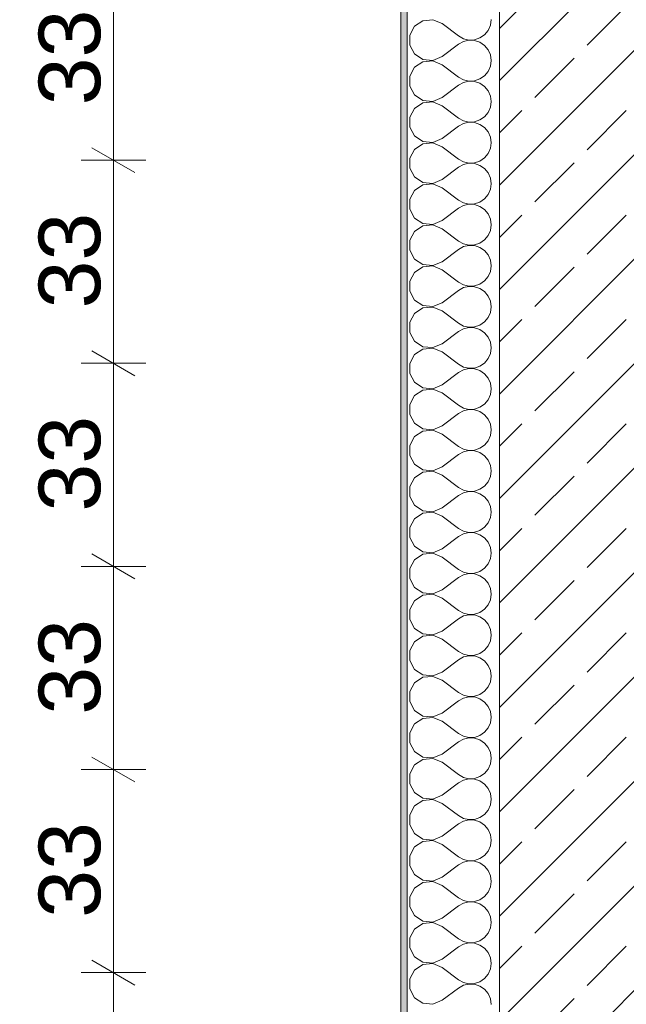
# Model space of a CAD drawing. Header units: metres. Extents: x -3.6 to 84.5, y -11 to 16.8.
# Tile 34 of 256: x -0.8 to 0.2, y 10.5 to 12.1. Entities that reach past the tile are written whole.
import ezdxf

# ---------------------------------------------------------------- set-up
doc = ezdxf.new("R2010")
doc.units = ezdxf.units.M
doc.header["$MEASUREMENT"] = 0
doc.layers.add('154 - Bemaßung_ Beschriftung.Ausbau - Deckenspiegel', color=7, linetype='Continuous')
doc.layers.add('604 - Struktur.Wand Aussen', color=7, linetype='Continuous')
doc.styles.add('ERSTELLTER_STIL_2', font='txt')
doc.dimstyles.new('ERSTELLTER_STIL__1', dxfattribs={"dimtxt": 0.1, "dimasz": 0.0532, "dimexe": 0.18, "dimexo": 0.0625, "dimgap": 0, "dimtad": 1, "dimzin": 0, "dimdsep": 46, "dimtxsty": 'ERSTELLTER_STIL_2', "dimblk": 'ARROWHEAD_2', "dimblk1": 'ARROWHEAD_2', "dimblk2": 'ARROWHEAD_2', "dimcen": 0.09, "dimse1": 1, "dimse2": 1, "dimclrd": 7, "dimclre": 7, "dimclrt": 7, "dimazin": 0, "dimtfac": 1, "dimtdec": 4, "dimtmove": 0, "dimatfit": 3, "dimfxl": 1, "dimtolj": 1, "dimtzin": 0, "dimarcsym": 0})

# ---------------------------------------------------------------- blocks, each defined once
blk = doc.blocks.new('*X21')
at = {"layer": '604 - Struktur.Wand Aussen', "color": 7, "linetype": 'Continuous', "lineweight": 5}
for p, q in [((-0.1395, 12.1314), (-0.153, 12.1224)), ((-0.1233, 12.133), (-0.1395, 12.1314)), ((-0.1083, 12.1267), (-0.1233, 12.133)), ((-0.1083, 12.1267), (-0.0817, 12.1067)), ((-0.0296, 12.1242), (-0.0283, 12.1333)), ((-0.153, 12.1224), (-0.1607, 12.1081)), ((-0.0392, 12.1087), (-0.0333, 12.1158)), ((-0.0333, 12.1158), (-0.0296, 12.1242)), ((-0.1607, 12.1081), (-0.1607, 12.0919)), ((-0.1083, 12.0733), (-0.0817, 12.0933)), ((-0.0817, 12.1067), (-0.0736, 12.1022)), ((-0.0736, 12.0978), (-0.0817, 12.0933)), ((-0.0736, 12.1022), (-0.0647, 12.1001)), ((-0.0647, 12.0999), (-0.0736, 12.0978)), ((-0.0647, 12.1001), (-0.0555, 12.1006)), ((-0.0555, 12.0994), (-0.0647, 12.0999)), ((-0.0555, 12.1006), (-0.0468, 12.1035)), ((-0.0468, 12.0965), (-0.0555, 12.0994)), ((-0.0468, 12.1035), (-0.0392, 12.1087)), ((-0.0392, 12.0913), (-0.0468, 12.0965)), ((-0.1607, 12.0919), (-0.153, 12.0776)), ((-0.153, 12.0776), (-0.1395, 12.0686)), ((-0.0333, 12.0842), (-0.0392, 12.0913)), ((-0.0296, 12.0758), (-0.0333, 12.0842)), ((-0.1395, 12.0648), (-0.153, 12.0558)), ((-0.1395, 12.0686), (-0.1233, 12.067)), ((-0.1233, 12.0663), (-0.1395, 12.0648)), ((-0.1233, 12.067), (-0.1083, 12.0733)), ((-0.1083, 12.06), (-0.1233, 12.0663)), ((-0.0283, 12.0667), (-0.0296, 12.0758)), ((-0.0296, 12.0576), (-0.0283, 12.0667)), ((-0.153, 12.0558), (-0.1607, 12.0415)), ((-0.1083, 12.06), (-0.0817, 12.04)), ((-0.0392, 12.0421), (-0.0333, 12.0491)), ((-0.0333, 12.0491), (-0.0296, 12.0576)), ((-0.1607, 12.0415), (-0.1607, 12.0252)), ((-0.0817, 12.04), (-0.0736, 12.0355)), ((-0.0736, 12.0311), (-0.0817, 12.0267)), ((-0.0736, 12.0355), (-0.0647, 12.0335)), ((-0.0647, 12.0332), (-0.0736, 12.0311)), ((-0.0647, 12.0335), (-0.0555, 12.0339)), ((-0.0555, 12.0328), (-0.0647, 12.0332)), ((-0.0555, 12.0339), (-0.0468, 12.0369)), ((-0.0468, 12.0298), (-0.0555, 12.0328)), ((-0.0468, 12.0369), (-0.0392, 12.0421)), ((-0.0392, 12.0246), (-0.0468, 12.0298)), ((-0.1607, 12.0252), (-0.153, 12.0109)), ((-0.1083, 12.0067), (-0.0817, 12.0267)), ((-0.0333, 12.0175), (-0.0392, 12.0246)), ((-0.0296, 12.0091), (-0.0333, 12.0175)), ((-0.153, 12.0109), (-0.1395, 12.0019)), ((-0.1395, 11.9981), (-0.153, 11.9891)), ((-0.1395, 12.0019), (-0.1233, 12.0004)), ((-0.1233, 11.9996), (-0.1395, 11.9981)), ((-0.1233, 12.0004), (-0.1083, 12.0067)), ((-0.1083, 11.9933), (-0.1233, 11.9996)), ((-0.0283, 12), (-0.0296, 12.0091)), ((-0.0296, 11.9909), (-0.0283, 12)), ((-0.153, 11.9891), (-0.1607, 11.9748)), ((-0.1083, 11.9933), (-0.0817, 11.9733)), ((-0.0392, 11.9754), (-0.0333, 11.9825)), ((-0.0333, 11.9825), (-0.0296, 11.9909)), ((-0.1607, 11.9748), (-0.1607, 11.9585)), ((-0.0817, 11.9733), (-0.0736, 11.9689)), ((-0.0736, 11.9689), (-0.0647, 11.9668)), ((-0.0647, 11.9665), (-0.0736, 11.9645)), ((-0.0647, 11.9668), (-0.0555, 11.9672)), ((-0.0555, 11.9661), (-0.0647, 11.9665)), ((-0.0555, 11.9672), (-0.0468, 11.9702)), ((-0.0468, 11.9631), (-0.0555, 11.9661)), ((-0.0468, 11.9702), (-0.0392, 11.9754)), ((-0.1607, 11.9585), (-0.153, 11.9442)), ((-0.1083, 11.94), (-0.0817, 11.96)), ((-0.0736, 11.9645), (-0.0817, 11.96)), ((-0.0392, 11.9579), (-0.0468, 11.9631)), ((-0.0333, 11.9509), (-0.0392, 11.9579)), ((-0.0296, 11.9424), (-0.0333, 11.9509)), ((-0.153, 11.9442), (-0.1395, 11.9352)), ((-0.1395, 11.9352), (-0.1233, 11.9337)), ((-0.1233, 11.9337), (-0.1083, 11.94)), ((-0.0283, 11.9333), (-0.0296, 11.9424)), ((-0.0296, 11.9242), (-0.0283, 11.9333)), ((-0.153, 11.9224), (-0.1607, 11.9081)), ((-0.1395, 11.9314), (-0.153, 11.9224)), ((-0.1233, 11.933), (-0.1395, 11.9314)), ((-0.1083, 11.9267), (-0.1233, 11.933)), ((-0.1083, 11.9267), (-0.0817, 11.9067)), ((-0.0333, 11.9158), (-0.0296, 11.9242)), ((-0.1607, 11.9081), (-0.1607, 11.8919)), ((-0.0817, 11.9067), (-0.0736, 11.9022)), ((-0.0736, 11.9022), (-0.0647, 11.9001)), ((-0.0555, 11.9006), (-0.0468, 11.9035)), ((-0.0468, 11.9035), (-0.0392, 11.9087)), ((-0.0392, 11.9087), (-0.0333, 11.9158)), ((-0.1607, 11.8919), (-0.153, 11.8776)), ((-0.1083, 11.8733), (-0.0817, 11.8933)), ((-0.0736, 11.8978), (-0.0817, 11.8933)), ((-0.0647, 11.8999), (-0.0736, 11.8978)), ((-0.0647, 11.9001), (-0.0555, 11.9006)), ((-0.0555, 11.8994), (-0.0647, 11.8999)), ((-0.0468, 11.8965), (-0.0555, 11.8994)), ((-0.0392, 11.8913), (-0.0468, 11.8965)), ((-0.0333, 11.8842), (-0.0392, 11.8913)), ((-0.153, 11.8776), (-0.1395, 11.8686)), ((-0.1233, 11.867), (-0.1083, 11.8733)), ((-0.0296, 11.8758), (-0.0333, 11.8842)), ((-0.0283, 11.8667), (-0.0296, 11.8758)), ((-0.153, 11.8558), (-0.1607, 11.8415)), ((-0.1395, 11.8648), (-0.153, 11.8558)), ((-0.1395, 11.8686), (-0.1233, 11.867)), ((-0.1233, 11.8663), (-0.1395, 11.8648)), ((-0.1083, 11.86), (-0.1233, 11.8663)), ((-0.1083, 11.86), (-0.0817, 11.84)), ((-0.0333, 11.8491), (-0.0296, 11.8576)), ((-0.0296, 11.8576), (-0.0283, 11.8667)), ((-0.1607, 11.8415), (-0.1607, 11.8252)), ((-0.0817, 11.84), (-0.0736, 11.8355)), ((-0.0468, 11.8369), (-0.0392, 11.8421)), ((-0.0392, 11.8421), (-0.0333, 11.8491)), ((-0.1607, 11.8252), (-0.153, 11.8109)), ((-0.1083, 11.8067), (-0.0817, 11.8267)), ((-0.0736, 11.8311), (-0.0817, 11.8267)), ((-0.0736, 11.8355), (-0.0647, 11.8335)), ((-0.0647, 11.8332), (-0.0736, 11.8311)), ((-0.0647, 11.8335), (-0.0555, 11.8339)), ((-0.0555, 11.8328), (-0.0647, 11.8332)), ((-0.0555, 11.8339), (-0.0468, 11.8369)), ((-0.0468, 11.8298), (-0.0555, 11.8328)), ((-0.0392, 11.8246), (-0.0468, 11.8298)), ((-0.0333, 11.8175), (-0.0392, 11.8246)), ((-0.153, 11.8109), (-0.1395, 11.8019)), ((-0.1233, 11.8004), (-0.1083, 11.8067)), ((-0.0296, 11.8091), (-0.0333, 11.8175)), ((-0.0283, 11.8), (-0.0296, 11.8091)), ((-0.1395, 11.7981), (-0.153, 11.7891)), ((-0.1395, 11.8019), (-0.1233, 11.8004)), ((-0.1233, 11.7996), (-0.1395, 11.7981)), ((-0.1083, 11.7933), (-0.1233, 11.7996)), ((-0.1083, 11.7933), (-0.0817, 11.7733)), ((-0.0333, 11.7825), (-0.0296, 11.7909)), ((-0.0296, 11.7909), (-0.0283, 11.8)), ((-0.153, 11.7891), (-0.1607, 11.7748)), ((-0.1607, 11.7748), (-0.1607, 11.7585)), ((-0.0817, 11.7733), (-0.0736, 11.7689)), ((-0.0468, 11.7702), (-0.0392, 11.7754)), ((-0.0392, 11.7754), (-0.0333, 11.7825)), ((-0.1607, 11.7585), (-0.153, 11.7442)), ((-0.1083, 11.74), (-0.0817, 11.76)), ((-0.0736, 11.7645), (-0.0817, 11.76)), ((-0.0736, 11.7689), (-0.0647, 11.7668)), ((-0.0647, 11.7665), (-0.0736, 11.7645)), ((-0.0647, 11.7668), (-0.0555, 11.7672)), ((-0.0555, 11.7661), (-0.0647, 11.7665)), ((-0.0555, 11.7672), (-0.0468, 11.7702)), ((-0.0468, 11.7631), (-0.0555, 11.7661)), ((-0.0392, 11.7579), (-0.0468, 11.7631)), ((-0.0333, 11.7509), (-0.0392, 11.7579)), ((-0.153, 11.7442), (-0.1395, 11.7352)), ((-0.0296, 11.7424), (-0.0333, 11.7509)), ((-0.0283, 11.7333), (-0.0296, 11.7424)), ((-0.1395, 11.7314), (-0.153, 11.7224)), ((-0.1395, 11.7352), (-0.1233, 11.7337)), ((-0.1233, 11.733), (-0.1395, 11.7314)), ((-0.1233, 11.7337), (-0.1083, 11.74)), ((-0.1083, 11.7267), (-0.1233, 11.733)), ((-0.1083, 11.7267), (-0.0817, 11.7067)), ((-0.0296, 11.7242), (-0.0283, 11.7333)), ((-0.153, 11.7224), (-0.1607, 11.7081)), ((-0.0392, 11.7087), (-0.0333, 11.7158)), ((-0.0333, 11.7158), (-0.0296, 11.7242)), ((-0.1607, 11.7081), (-0.1607, 11.6919)), ((-0.1083, 11.6733), (-0.0817, 11.6933)), ((-0.0817, 11.7067), (-0.0736, 11.7022)), ((-0.0736, 11.6978), (-0.0817, 11.6933)), ((-0.0736, 11.7022), (-0.0647, 11.7001)), ((-0.0647, 11.6999), (-0.0736, 11.6978)), ((-0.0647, 11.7001), (-0.0555, 11.7006)), ((-0.0555, 11.6994), (-0.0647, 11.6999)), ((-0.0555, 11.7006), (-0.0468, 11.7035)), ((-0.0468, 11.6965), (-0.0555, 11.6994)), ((-0.0468, 11.7035), (-0.0392, 11.7087)), ((-0.0392, 11.6913), (-0.0468, 11.6965)), ((-0.1607, 11.6919), (-0.153, 11.6776)), ((-0.153, 11.6776), (-0.1395, 11.6686)), ((-0.0333, 11.6842), (-0.0392, 11.6913)), ((-0.0296, 11.6758), (-0.0333, 11.6842)), ((-0.1395, 11.6648), (-0.153, 11.6558)), ((-0.1395, 11.6686), (-0.1233, 11.667)), ((-0.1233, 11.6663), (-0.1395, 11.6648)), ((-0.1233, 11.667), (-0.1083, 11.6733)), ((-0.1083, 11.66), (-0.1233, 11.6663)), ((-0.0283, 11.6667), (-0.0296, 11.6758)), ((-0.0296, 11.6576), (-0.0283, 11.6667)), ((-0.153, 11.6558), (-0.1607, 11.6415)), ((-0.1083, 11.66), (-0.0817, 11.64)), ((-0.0392, 11.6421), (-0.0333, 11.6491)), ((-0.0333, 11.6491), (-0.0296, 11.6576)), ((-0.1607, 11.6415), (-0.1607, 11.6252)), ((-0.0817, 11.64), (-0.0736, 11.6355)), ((-0.0736, 11.6311), (-0.0817, 11.6267)), ((-0.0736, 11.6355), (-0.0647, 11.6335)), ((-0.0647, 11.6332), (-0.0736, 11.6311)), ((-0.0647, 11.6335), (-0.0555, 11.6339)), ((-0.0555, 11.6328), (-0.0647, 11.6332)), ((-0.0555, 11.6339), (-0.0468, 11.6369)), ((-0.0468, 11.6298), (-0.0555, 11.6328)), ((-0.0468, 11.6369), (-0.0392, 11.6421)), ((-0.0392, 11.6246), (-0.0468, 11.6298)), ((-0.1607, 11.6252), (-0.153, 11.6109)), ((-0.1083, 11.6067), (-0.0817, 11.6267)), ((-0.0333, 11.6175), (-0.0392, 11.6246)), ((-0.0296, 11.6091), (-0.0333, 11.6175)), ((-0.153, 11.6109), (-0.1395, 11.6019)), ((-0.1395, 11.5981), (-0.153, 11.5891)), ((-0.1395, 11.6019), (-0.1233, 11.6004)), ((-0.1233, 11.5996), (-0.1395, 11.5981)), ((-0.1233, 11.6004), (-0.1083, 11.6067)), ((-0.1083, 11.5933), (-0.1233, 11.5996)), ((-0.0283, 11.6), (-0.0296, 11.6091)), ((-0.0296, 11.5909), (-0.0283, 11.6)), ((-0.153, 11.5891), (-0.1607, 11.5748)), ((-0.1083, 11.5933), (-0.0817, 11.5733)), ((-0.0392, 11.5754), (-0.0333, 11.5825)), ((-0.0333, 11.5825), (-0.0296, 11.5909)), ((-0.1607, 11.5748), (-0.1607, 11.5585)), ((-0.0817, 11.5733), (-0.0736, 11.5689)), ((-0.0736, 11.5689), (-0.0647, 11.5668)), ((-0.0647, 11.5665), (-0.0736, 11.5645)), ((-0.0647, 11.5668), (-0.0555, 11.5672)), ((-0.0555, 11.5661), (-0.0647, 11.5665)), ((-0.0555, 11.5672), (-0.0468, 11.5702)), ((-0.0468, 11.5631), (-0.0555, 11.5661)), ((-0.0468, 11.5702), (-0.0392, 11.5754)), ((-0.1607, 11.5585), (-0.153, 11.5442)), ((-0.1083, 11.54), (-0.0817, 11.56)), ((-0.0736, 11.5645), (-0.0817, 11.56)), ((-0.0392, 11.5579), (-0.0468, 11.5631)), ((-0.0333, 11.5509), (-0.0392, 11.5579)), ((-0.0296, 11.5424), (-0.0333, 11.5509)), ((-0.153, 11.5442), (-0.1395, 11.5352)), ((-0.1395, 11.5352), (-0.1233, 11.5337)), ((-0.1233, 11.5337), (-0.1083, 11.54)), ((-0.0283, 11.5333), (-0.0296, 11.5424)), ((-0.0296, 11.5242), (-0.0283, 11.5333)), ((-0.153, 11.5224), (-0.1607, 11.5081)), ((-0.1395, 11.5314), (-0.153, 11.5224)), ((-0.1233, 11.533), (-0.1395, 11.5314)), ((-0.1083, 11.5267), (-0.1233, 11.533)), ((-0.1083, 11.5267), (-0.0817, 11.5067)), ((-0.0333, 11.5158), (-0.0296, 11.5242)), ((-0.1607, 11.5081), (-0.1607, 11.4919)), ((-0.0817, 11.5067), (-0.0736, 11.5022)), ((-0.0736, 11.5022), (-0.0647, 11.5001)), ((-0.0555, 11.5006), (-0.0468, 11.5035)), ((-0.0468, 11.5035), (-0.0392, 11.5087)), ((-0.0392, 11.5087), (-0.0333, 11.5158)), ((-0.1607, 11.4919), (-0.153, 11.4776)), ((-0.1083, 11.4733), (-0.0817, 11.4933)), ((-0.0736, 11.4978), (-0.0817, 11.4933)), ((-0.0647, 11.4999), (-0.0736, 11.4978)), ((-0.0647, 11.5001), (-0.0555, 11.5006)), ((-0.0555, 11.4994), (-0.0647, 11.4999)), ((-0.0468, 11.4965), (-0.0555, 11.4994)), ((-0.0392, 11.4913), (-0.0468, 11.4965)), ((-0.0333, 11.4842), (-0.0392, 11.4913)), ((-0.153, 11.4776), (-0.1395, 11.4686)), ((-0.1233, 11.467), (-0.1083, 11.4733)), ((-0.0296, 11.4758), (-0.0333, 11.4842)), ((-0.0283, 11.4667), (-0.0296, 11.4758)), ((-0.153, 11.4558), (-0.1607, 11.4415)), ((-0.1395, 11.4648), (-0.153, 11.4558)), ((-0.1395, 11.4686), (-0.1233, 11.467)), ((-0.1233, 11.4663), (-0.1395, 11.4648)), ((-0.1083, 11.46), (-0.1233, 11.4663)), ((-0.1083, 11.46), (-0.0817, 11.44)), ((-0.0333, 11.4491), (-0.0296, 11.4576)), ((-0.0296, 11.4576), (-0.0283, 11.4667)), ((-0.1607, 11.4415), (-0.1607, 11.4252)), ((-0.0817, 11.44), (-0.0736, 11.4355)), ((-0.0468, 11.4369), (-0.0392, 11.4421)), ((-0.0392, 11.4421), (-0.0333, 11.4491)), ((-0.1607, 11.4252), (-0.153, 11.4109)), ((-0.1083, 11.4067), (-0.0817, 11.4267)), ((-0.0736, 11.4311), (-0.0817, 11.4267)), ((-0.0736, 11.4355), (-0.0647, 11.4335)), ((-0.0647, 11.4332), (-0.0736, 11.4311)), ((-0.0647, 11.4335), (-0.0555, 11.4339)), ((-0.0555, 11.4328), (-0.0647, 11.4332)), ((-0.0555, 11.4339), (-0.0468, 11.4369)), ((-0.0468, 11.4298), (-0.0555, 11.4328)), ((-0.0392, 11.4246), (-0.0468, 11.4298)), ((-0.0333, 11.4175), (-0.0392, 11.4246)), ((-0.153, 11.4109), (-0.1395, 11.4019)), ((-0.1233, 11.4004), (-0.1083, 11.4067)), ((-0.0296, 11.4091), (-0.0333, 11.4175)), ((-0.0283, 11.4), (-0.0296, 11.4091)), ((-0.1395, 11.3981), (-0.153, 11.3891)), ((-0.1395, 11.4019), (-0.1233, 11.4004)), ((-0.1233, 11.3996), (-0.1395, 11.3981)), ((-0.1083, 11.3933), (-0.1233, 11.3996)), ((-0.1083, 11.3933), (-0.0817, 11.3733)), ((-0.0333, 11.3825), (-0.0296, 11.3909)), ((-0.0296, 11.3909), (-0.0283, 11.4)), ((-0.153, 11.3891), (-0.1607, 11.3748)), ((-0.1607, 11.3748), (-0.1607, 11.3585)), ((-0.0817, 11.3733), (-0.0736, 11.3689)), ((-0.0468, 11.3702), (-0.0392, 11.3754)), ((-0.0392, 11.3754), (-0.0333, 11.3825)), ((-0.1607, 11.3585), (-0.153, 11.3442)), ((-0.1083, 11.34), (-0.0817, 11.36)), ((-0.0736, 11.3645), (-0.0817, 11.36)), ((-0.0736, 11.3689), (-0.0647, 11.3668)), ((-0.0647, 11.3665), (-0.0736, 11.3645)), ((-0.0647, 11.3668), (-0.0555, 11.3672)), ((-0.0555, 11.3661), (-0.0647, 11.3665)), ((-0.0555, 11.3672), (-0.0468, 11.3702)), ((-0.0468, 11.3631), (-0.0555, 11.3661)), ((-0.0392, 11.3579), (-0.0468, 11.3631)), ((-0.0333, 11.3509), (-0.0392, 11.3579)), ((-0.153, 11.3442), (-0.1395, 11.3352)), ((-0.0296, 11.3424), (-0.0333, 11.3509)), ((-0.0283, 11.3333), (-0.0296, 11.3424)), ((-0.1395, 11.3314), (-0.153, 11.3224)), ((-0.1395, 11.3352), (-0.1233, 11.3337)), ((-0.1233, 11.333), (-0.1395, 11.3314)), ((-0.1233, 11.3337), (-0.1083, 11.34)), ((-0.1083, 11.3267), (-0.1233, 11.333)), ((-0.1083, 11.3267), (-0.0817, 11.3067)), ((-0.0296, 11.3242), (-0.0283, 11.3333)), ((-0.153, 11.3224), (-0.1607, 11.3081)), ((-0.0392, 11.3087), (-0.0333, 11.3158)), ((-0.0333, 11.3158), (-0.0296, 11.3242)), ((-0.1607, 11.3081), (-0.1607, 11.2919)), ((-0.1083, 11.2733), (-0.0817, 11.2933)), ((-0.0817, 11.3067), (-0.0736, 11.3022)), ((-0.0736, 11.2978), (-0.0817, 11.2933)), ((-0.0736, 11.3022), (-0.0647, 11.3001)), ((-0.0647, 11.2999), (-0.0736, 11.2978)), ((-0.0647, 11.3001), (-0.0555, 11.3006)), ((-0.0555, 11.2994), (-0.0647, 11.2999)), ((-0.0555, 11.3006), (-0.0468, 11.3035)), ((-0.0468, 11.2965), (-0.0555, 11.2994)), ((-0.0468, 11.3035), (-0.0392, 11.3087)), ((-0.0392, 11.2913), (-0.0468, 11.2965)), ((-0.1607, 11.2919), (-0.153, 11.2776)), ((-0.153, 11.2776), (-0.1395, 11.2686)), ((-0.0333, 11.2842), (-0.0392, 11.2913)), ((-0.0296, 11.2758), (-0.0333, 11.2842)), ((-0.1395, 11.2648), (-0.153, 11.2558)), ((-0.1395, 11.2686), (-0.1233, 11.267)), ((-0.1233, 11.2663), (-0.1395, 11.2648)), ((-0.1233, 11.267), (-0.1083, 11.2733)), ((-0.1083, 11.26), (-0.1233, 11.2663)), ((-0.0283, 11.2667), (-0.0296, 11.2758)), ((-0.0296, 11.2576), (-0.0283, 11.2667)), ((-0.153, 11.2558), (-0.1607, 11.2415)), ((-0.1083, 11.26), (-0.0817, 11.24)), ((-0.0392, 11.2421), (-0.0333, 11.2491)), ((-0.0333, 11.2491), (-0.0296, 11.2576)), ((-0.1607, 11.2415), (-0.1607, 11.2252)), ((-0.0817, 11.24), (-0.0736, 11.2355)), ((-0.0736, 11.2311), (-0.0817, 11.2267)), ((-0.0736, 11.2355), (-0.0647, 11.2335)), ((-0.0647, 11.2332), (-0.0736, 11.2311)), ((-0.0647, 11.2335), (-0.0555, 11.2339)), ((-0.0555, 11.2328), (-0.0647, 11.2332)), ((-0.0555, 11.2339), (-0.0468, 11.2369)), ((-0.0468, 11.2298), (-0.0555, 11.2328)), ((-0.0468, 11.2369), (-0.0392, 11.2421)), ((-0.0392, 11.2246), (-0.0468, 11.2298)), ((-0.1607, 11.2252), (-0.153, 11.2109)), ((-0.1083, 11.2067), (-0.0817, 11.2267)), ((-0.0333, 11.2175), (-0.0392, 11.2246)), ((-0.0296, 11.2091), (-0.0333, 11.2175)), ((-0.153, 11.2109), (-0.1395, 11.2019)), ((-0.1395, 11.1981), (-0.153, 11.1891)), ((-0.1395, 11.2019), (-0.1233, 11.2004)), ((-0.1233, 11.1996), (-0.1395, 11.1981)), ((-0.1233, 11.2004), (-0.1083, 11.2067)), ((-0.1083, 11.1933), (-0.1233, 11.1996)), ((-0.0283, 11.2), (-0.0296, 11.2091)), ((-0.0296, 11.1909), (-0.0283, 11.2)), ((-0.153, 11.1891), (-0.1607, 11.1748)), ((-0.1083, 11.1933), (-0.0817, 11.1733)), ((-0.0392, 11.1754), (-0.0333, 11.1825)), ((-0.0333, 11.1825), (-0.0296, 11.1909)), ((-0.1607, 11.1748), (-0.1607, 11.1585)), ((-0.0817, 11.1733), (-0.0736, 11.1689)), ((-0.0736, 11.1689), (-0.0647, 11.1668)), ((-0.0647, 11.1665), (-0.0736, 11.1645)), ((-0.0647, 11.1668), (-0.0555, 11.1672)), ((-0.0555, 11.1661), (-0.0647, 11.1665)), ((-0.0555, 11.1672), (-0.0468, 11.1702)), ((-0.0468, 11.1631), (-0.0555, 11.1661)), ((-0.0468, 11.1702), (-0.0392, 11.1754)), ((-0.1607, 11.1585), (-0.153, 11.1442)), ((-0.1083, 11.14), (-0.0817, 11.16)), ((-0.0736, 11.1645), (-0.0817, 11.16)), ((-0.0392, 11.1579), (-0.0468, 11.1631)), ((-0.0333, 11.1509), (-0.0392, 11.1579)), ((-0.0296, 11.1424), (-0.0333, 11.1509)), ((-0.153, 11.1442), (-0.1395, 11.1352)), ((-0.1395, 11.1352), (-0.1233, 11.1337)), ((-0.1233, 11.1337), (-0.1083, 11.14)), ((-0.0283, 11.1333), (-0.0296, 11.1424)), ((-0.153, 11.1224), (-0.1607, 11.1081)), ((-0.1395, 11.1314), (-0.153, 11.1224)), ((-0.1233, 11.133), (-0.1395, 11.1314)), ((-0.1083, 11.1267), (-0.1233, 11.133)), ((-0.1083, 11.1267), (-0.0817, 11.1067)), ((-0.0333, 11.1158), (-0.0296, 11.1242)), ((-0.0296, 11.1242), (-0.0283, 11.1333)), ((-0.1607, 11.1081), (-0.1607, 11.0919)), ((-0.0817, 11.1067), (-0.0736, 11.1022)), ((-0.0736, 11.1022), (-0.0647, 11.1001)), ((-0.0555, 11.1006), (-0.0468, 11.1035)), ((-0.0468, 11.1035), (-0.0392, 11.1087)), ((-0.0392, 11.1087), (-0.0333, 11.1158)), ((-0.1607, 11.0919), (-0.153, 11.0776)), ((-0.1083, 11.0733), (-0.0817, 11.0933)), ((-0.0736, 11.0978), (-0.0817, 11.0933)), ((-0.0647, 11.0999), (-0.0736, 11.0978)), ((-0.0647, 11.1001), (-0.0555, 11.1006)), ((-0.0555, 11.0994), (-0.0647, 11.0999)), ((-0.0468, 11.0965), (-0.0555, 11.0994)), ((-0.0392, 11.0913), (-0.0468, 11.0965)), ((-0.0333, 11.0842), (-0.0392, 11.0913)), ((-0.153, 11.0776), (-0.1395, 11.0686)), ((-0.1233, 11.067), (-0.1083, 11.0733)), ((-0.0296, 11.0758), (-0.0333, 11.0842)), ((-0.0283, 11.0667), (-0.0296, 11.0758)), ((-0.153, 11.0558), (-0.1607, 11.0415)), ((-0.1395, 11.0648), (-0.153, 11.0558)), ((-0.1395, 11.0686), (-0.1233, 11.067)), ((-0.1233, 11.0663), (-0.1395, 11.0648)), ((-0.1083, 11.06), (-0.1233, 11.0663)), ((-0.1083, 11.06), (-0.0817, 11.04)), ((-0.0333, 11.0491), (-0.0296, 11.0576)), ((-0.0296, 11.0576), (-0.0283, 11.0667)), ((-0.1607, 11.0415), (-0.1607, 11.0252)), ((-0.0817, 11.04), (-0.0736, 11.0355)), ((-0.0468, 11.0369), (-0.0392, 11.0421)), ((-0.0392, 11.0421), (-0.0333, 11.0491)), ((-0.1607, 11.0252), (-0.153, 11.0109)), ((-0.1083, 11.0067), (-0.0817, 11.0267)), ((-0.0736, 11.0311), (-0.0817, 11.0267)), ((-0.0736, 11.0355), (-0.0647, 11.0335)), ((-0.0647, 11.0332), (-0.0736, 11.0311)), ((-0.0647, 11.0335), (-0.0555, 11.0339)), ((-0.0555, 11.0328), (-0.0647, 11.0332)), ((-0.0555, 11.0339), (-0.0468, 11.0369)), ((-0.0468, 11.0298), (-0.0555, 11.0328)), ((-0.0392, 11.0246), (-0.0468, 11.0298)), ((-0.0333, 11.0175), (-0.0392, 11.0246)), ((-0.153, 11.0109), (-0.1395, 11.0019)), ((-0.1233, 11.0004), (-0.1083, 11.0067)), ((-0.0296, 11.0091), (-0.0333, 11.0175)), ((-0.0283, 11), (-0.0296, 11.0091)), ((-0.1395, 10.9981), (-0.153, 10.9891)), ((-0.1395, 11.0019), (-0.1233, 11.0004)), ((-0.1233, 10.9996), (-0.1395, 10.9981)), ((-0.1083, 10.9933), (-0.1233, 10.9996)), ((-0.1083, 10.9933), (-0.0817, 10.9733)), ((-0.0333, 10.9825), (-0.0296, 10.9909)), ((-0.0296, 10.9909), (-0.0283, 11)), ((-0.153, 10.9891), (-0.1607, 10.9748)), ((-0.1607, 10.9748), (-0.1607, 10.9585)), ((-0.0468, 10.9702), (-0.0392, 10.9754)), ((-0.0392, 10.9754), (-0.0333, 10.9825)), ((-0.1607, 10.9585), (-0.153, 10.9442)), ((-0.1083, 10.94), (-0.0817, 10.96)), ((-0.0817, 10.9733), (-0.0736, 10.9689)), ((-0.0736, 10.9645), (-0.0817, 10.96)), ((-0.0736, 10.9689), (-0.0647, 10.9668)), ((-0.0647, 10.9665), (-0.0736, 10.9645)), ((-0.0647, 10.9668), (-0.0555, 10.9672)), ((-0.0555, 10.9661), (-0.0647, 10.9665)), ((-0.0555, 10.9672), (-0.0468, 10.9702)), ((-0.0468, 10.9631), (-0.0555, 10.9661)), ((-0.0392, 10.9579), (-0.0468, 10.9631)), ((-0.0333, 10.9509), (-0.0392, 10.9579)), ((-0.153, 10.9442), (-0.1395, 10.9352)), ((-0.0296, 10.9424), (-0.0333, 10.9509)), ((-0.0283, 10.9333), (-0.0296, 10.9424)), ((-0.1395, 10.9314), (-0.153, 10.9224)), ((-0.1395, 10.9352), (-0.1233, 10.9337)), ((-0.1233, 10.933), (-0.1395, 10.9314)), ((-0.1233, 10.9337), (-0.1083, 10.94)), ((-0.1083, 10.9267), (-0.1233, 10.933)), ((-0.1083, 10.9267), (-0.0817, 10.9067)), ((-0.0296, 10.9242), (-0.0283, 10.9333)), ((-0.153, 10.9224), (-0.1607, 10.9081)), ((-0.0392, 10.9087), (-0.0333, 10.9158)), ((-0.0333, 10.9158), (-0.0296, 10.9242)), ((-0.1607, 10.9081), (-0.1607, 10.8919)), ((-0.0817, 10.9067), (-0.0736, 10.9022)), ((-0.0736, 10.8978), (-0.0817, 10.8933)), ((-0.0736, 10.9022), (-0.0647, 10.9001)), ((-0.0647, 10.8999), (-0.0736, 10.8978)), ((-0.0647, 10.9001), (-0.0555, 10.9006)), ((-0.0555, 10.8994), (-0.0647, 10.8999)), ((-0.0555, 10.9006), (-0.0468, 10.9035)), ((-0.0468, 10.8965), (-0.0555, 10.8994)), ((-0.0468, 10.9035), (-0.0392, 10.9087)), ((-0.0392, 10.8913), (-0.0468, 10.8965)), ((-0.1607, 10.8919), (-0.153, 10.8776)), ((-0.153, 10.8776), (-0.1395, 10.8686)), ((-0.1083, 10.8733), (-0.0817, 10.8933)), ((-0.0333, 10.8842), (-0.0392, 10.8913)), ((-0.0296, 10.8758), (-0.0333, 10.8842)), ((-0.1395, 10.8648), (-0.153, 10.8558)), ((-0.1395, 10.8686), (-0.1233, 10.867)), ((-0.1233, 10.8663), (-0.1395, 10.8648)), ((-0.1233, 10.867), (-0.1083, 10.8733)), ((-0.1083, 10.86), (-0.1233, 10.8663)), ((-0.0283, 10.8667), (-0.0296, 10.8758)), ((-0.0296, 10.8576), (-0.0283, 10.8667)), ((-0.153, 10.8558), (-0.1607, 10.8415)), ((-0.1083, 10.86), (-0.0817, 10.84)), ((-0.0392, 10.8421), (-0.0333, 10.8491)), ((-0.0333, 10.8491), (-0.0296, 10.8576)), ((-0.1607, 10.8415), (-0.1607, 10.8252)), ((-0.0817, 10.84), (-0.0736, 10.8355)), ((-0.0736, 10.8311), (-0.0817, 10.8267)), ((-0.0736, 10.8355), (-0.0647, 10.8335)), ((-0.0647, 10.8332), (-0.0736, 10.8311)), ((-0.0647, 10.8335), (-0.0555, 10.8339)), ((-0.0555, 10.8328), (-0.0647, 10.8332)), ((-0.0555, 10.8339), (-0.0468, 10.8369)), ((-0.0468, 10.8298), (-0.0555, 10.8328)), ((-0.0468, 10.8369), (-0.0392, 10.8421)), ((-0.0392, 10.8246), (-0.0468, 10.8298)), ((-0.1607, 10.8252), (-0.153, 10.8109)), ((-0.1083, 10.8067), (-0.0817, 10.8267)), ((-0.0333, 10.8175), (-0.0392, 10.8246)), ((-0.0296, 10.8091), (-0.0333, 10.8175)), ((-0.153, 10.8109), (-0.1395, 10.8019)), ((-0.1395, 10.7981), (-0.153, 10.7891)), ((-0.1395, 10.8019), (-0.1233, 10.8004)), ((-0.1233, 10.7996), (-0.1395, 10.7981)), ((-0.1233, 10.8004), (-0.1083, 10.8067)), ((-0.1083, 10.7933), (-0.1233, 10.7996)), ((-0.0283, 10.8), (-0.0296, 10.8091)), ((-0.0296, 10.7909), (-0.0283, 10.8)), ((-0.153, 10.7891), (-0.1607, 10.7748)), ((-0.1083, 10.7933), (-0.0817, 10.7733)), ((-0.0392, 10.7754), (-0.0333, 10.7825)), ((-0.0333, 10.7825), (-0.0296, 10.7909)), ((-0.1607, 10.7748), (-0.1607, 10.7585)), ((-0.0817, 10.7733), (-0.0736, 10.7689)), ((-0.0736, 10.7689), (-0.0647, 10.7668)), ((-0.0647, 10.7665), (-0.0736, 10.7645)), ((-0.0647, 10.7668), (-0.0555, 10.7672)), ((-0.0555, 10.7661), (-0.0647, 10.7665)), ((-0.0555, 10.7672), (-0.0468, 10.7702)), ((-0.0468, 10.7631), (-0.0555, 10.7661)), ((-0.0468, 10.7702), (-0.0392, 10.7754)), ((-0.1607, 10.7585), (-0.153, 10.7442)), ((-0.1083, 10.74), (-0.0817, 10.76)), ((-0.0736, 10.7645), (-0.0817, 10.76)), ((-0.0392, 10.7579), (-0.0468, 10.7631)), ((-0.0333, 10.7509), (-0.0392, 10.7579)), ((-0.0296, 10.7424), (-0.0333, 10.7509)), ((-0.153, 10.7442), (-0.1395, 10.7352)), ((-0.1395, 10.7352), (-0.1233, 10.7337)), ((-0.1233, 10.7337), (-0.1083, 10.74)), ((-0.0283, 10.7333), (-0.0296, 10.7424)), ((-0.153, 10.7224), (-0.1607, 10.7081)), ((-0.1395, 10.7314), (-0.153, 10.7224)), ((-0.1233, 10.733), (-0.1395, 10.7314)), ((-0.1083, 10.7267), (-0.1233, 10.733)), ((-0.1083, 10.7267), (-0.0817, 10.7067)), ((-0.0333, 10.7158), (-0.0296, 10.7242)), ((-0.0296, 10.7242), (-0.0283, 10.7333)), ((-0.1607, 10.7081), (-0.1607, 10.6919)), ((-0.0817, 10.7067), (-0.0736, 10.7022)), ((-0.0736, 10.7022), (-0.0647, 10.7001)), ((-0.0555, 10.7006), (-0.0468, 10.7035)), ((-0.0468, 10.7035), (-0.0392, 10.7087)), ((-0.0392, 10.7087), (-0.0333, 10.7158)), ((-0.1607, 10.6919), (-0.153, 10.6776)), ((-0.1083, 10.6733), (-0.0817, 10.6933)), ((-0.0736, 10.6978), (-0.0817, 10.6933)), ((-0.0647, 10.6999), (-0.0736, 10.6978)), ((-0.0647, 10.7001), (-0.0555, 10.7006)), ((-0.0555, 10.6994), (-0.0647, 10.6999)), ((-0.0468, 10.6965), (-0.0555, 10.6994)), ((-0.0392, 10.6913), (-0.0468, 10.6965)), ((-0.0333, 10.6842), (-0.0392, 10.6913)), ((-0.153, 10.6776), (-0.1395, 10.6686)), ((-0.1233, 10.667), (-0.1083, 10.6733)), ((-0.0296, 10.6758), (-0.0333, 10.6842)), ((-0.0283, 10.6667), (-0.0296, 10.6758)), ((-0.153, 10.6558), (-0.1607, 10.6415)), ((-0.1395, 10.6648), (-0.153, 10.6558)), ((-0.1395, 10.6686), (-0.1233, 10.667)), ((-0.1233, 10.6663), (-0.1395, 10.6648)), ((-0.1083, 10.66), (-0.1233, 10.6663)), ((-0.1083, 10.66), (-0.0817, 10.64)), ((-0.0333, 10.6491), (-0.0296, 10.6576)), ((-0.0296, 10.6576), (-0.0283, 10.6667)), ((-0.1607, 10.6415), (-0.1607, 10.6252)), ((-0.0817, 10.64), (-0.0736, 10.6355)), ((-0.0468, 10.6369), (-0.0392, 10.6421)), ((-0.0392, 10.6421), (-0.0333, 10.6491)), ((-0.1607, 10.6252), (-0.153, 10.6109)), ((-0.1083, 10.6067), (-0.0817, 10.6267)), ((-0.0736, 10.6311), (-0.0817, 10.6267)), ((-0.0736, 10.6355), (-0.0647, 10.6335)), ((-0.0647, 10.6332), (-0.0736, 10.6311)), ((-0.0647, 10.6335), (-0.0555, 10.6339)), ((-0.0555, 10.6328), (-0.0647, 10.6332)), ((-0.0555, 10.6339), (-0.0468, 10.6369)), ((-0.0468, 10.6298), (-0.0555, 10.6328)), ((-0.0392, 10.6246), (-0.0468, 10.6298)), ((-0.0333, 10.6175), (-0.0392, 10.6246)), ((-0.153, 10.6109), (-0.1395, 10.6019)), ((-0.1233, 10.6004), (-0.1083, 10.6067)), ((-0.0296, 10.6091), (-0.0333, 10.6175)), ((-0.0283, 10.6), (-0.0296, 10.6091)), ((-0.1395, 10.5981), (-0.153, 10.5891)), ((-0.1395, 10.6019), (-0.1233, 10.6004)), ((-0.1233, 10.5996), (-0.1395, 10.5981)), ((-0.1083, 10.5933), (-0.1233, 10.5996)), ((-0.1083, 10.5933), (-0.0817, 10.5733)), ((-0.0333, 10.5825), (-0.0296, 10.5909)), ((-0.0296, 10.5909), (-0.0283, 10.6)), ((-0.153, 10.5891), (-0.1607, 10.5748)), ((-0.1607, 10.5748), (-0.1607, 10.5585)), ((-0.0468, 10.5702), (-0.0392, 10.5754)), ((-0.0392, 10.5754), (-0.0333, 10.5825)), ((-0.1607, 10.5585), (-0.153, 10.5442)), ((-0.1083, 10.54), (-0.0817, 10.56)), ((-0.0817, 10.5733), (-0.0736, 10.5689)), ((-0.0736, 10.5645), (-0.0817, 10.56)), ((-0.0736, 10.5689), (-0.0647, 10.5668)), ((-0.0647, 10.5665), (-0.0736, 10.5645)), ((-0.0647, 10.5668), (-0.0555, 10.5672)), ((-0.0555, 10.5661), (-0.0647, 10.5665)), ((-0.0555, 10.5672), (-0.0468, 10.5702)), ((-0.0468, 10.5631), (-0.0555, 10.5661)), ((-0.0392, 10.5579), (-0.0468, 10.5631)), ((-0.0333, 10.5509), (-0.0392, 10.5579)), ((-0.153, 10.5442), (-0.1395, 10.5352)), ((-0.0296, 10.5424), (-0.0333, 10.5509)), ((-0.0283, 10.5333), (-0.0296, 10.5424)), ((-0.1395, 10.5352), (-0.1233, 10.5337)), ((-0.1233, 10.5337), (-0.1083, 10.54))]:
    blk.add_line(p, q, dxfattribs=at)
blk = doc.blocks.new('*D470')
at = {"layer": '154 - Bemaßung_ Beschriftung.Ausbau - Deckenspiegel', "color": 7, "linetype": 'Continuous', "lineweight": 5}
for p, q in [((-0.6771, 10.6052), (-0.6071, 10.5648)), ((-0.5896, 10.585), (-0.6946, 10.585)), ((-0.6421, 10.255), (-0.6421, 10.585)), ((-0.6771, 10.2752), (-0.6071, 10.2348)), ((-0.5896, 10.255), (-0.6946, 10.255))]:
    blk.add_line(p, q, dxfattribs=at)
at = {"layer": '154 - Bemaßung_ Beschriftung.Ausbau - Deckenspiegel', "color": 7, "lineweight": 5, "insert": (-0.6621, 10.3441), "char_height": 0.1, "attachment_point": 7, "rotation": 90, "style": 'ERSTELLTER_STIL_2'}
blk.add_mtext('\\A1;{\\pql;\\fArial|b0|i0|c0|p38;33}', dxfattribs=at)
blk = doc.blocks.new('ARROWHEAD_2')
at = {"color": 0, "linetype": 'Continuous', "lineweight": 0}
for p, q in [((-0.378, -0.655), (0.378, 0.655)), ((0, 0), (-1, 0))]:
    blk.add_line(p, q, dxfattribs=at)
blk = doc.blocks.new('*D471')
at = {"layer": '154 - Bemaßung_ Beschriftung.Ausbau - Deckenspiegel', "color": 7, "linetype": 'Continuous', "lineweight": 5}
for p, q in [((-0.6771, 10.9352), (-0.6071, 10.8948)), ((-0.5896, 10.915), (-0.6946, 10.915)), ((-0.6421, 10.585), (-0.6421, 10.915)), ((-0.6771, 10.6052), (-0.6071, 10.5648)), ((-0.5896, 10.585), (-0.6946, 10.585))]:
    blk.add_line(p, q, dxfattribs=at)
at = {"layer": '154 - Bemaßung_ Beschriftung.Ausbau - Deckenspiegel', "color": 7, "lineweight": 5, "insert": (-0.6621, 10.6741), "char_height": 0.1, "attachment_point": 7, "rotation": 90, "style": 'ERSTELLTER_STIL_2'}
blk.add_mtext('\\A1;{\\pql;\\fArial|b0|i0|c0|p38;33}', dxfattribs=at)
blk = doc.blocks.new('*D472')
at = {"layer": '154 - Bemaßung_ Beschriftung.Ausbau - Deckenspiegel', "color": 7, "linetype": 'Continuous', "lineweight": 5}
for p, q in [((-0.6771, 11.2652), (-0.6071, 11.2248)), ((-0.5896, 11.245), (-0.6946, 11.245)), ((-0.6421, 10.915), (-0.6421, 11.245)), ((-0.6771, 10.9352), (-0.6071, 10.8948)), ((-0.5896, 10.915), (-0.6946, 10.915))]:
    blk.add_line(p, q, dxfattribs=at)
at = {"layer": '154 - Bemaßung_ Beschriftung.Ausbau - Deckenspiegel', "color": 7, "lineweight": 5, "insert": (-0.6621, 11.0041), "char_height": 0.1, "attachment_point": 7, "rotation": 90, "style": 'ERSTELLTER_STIL_2'}
blk.add_mtext('\\A1;{\\pql;\\fArial|b0|i0|c0|p38;33}', dxfattribs=at)
blk = doc.blocks.new('*D473')
at = {"layer": '154 - Bemaßung_ Beschriftung.Ausbau - Deckenspiegel', "color": 7, "linetype": 'Continuous', "lineweight": 5}
for p, q in [((-0.6771, 11.5952), (-0.6071, 11.5548)), ((-0.5896, 11.575), (-0.6946, 11.575)), ((-0.6421, 11.245), (-0.6421, 11.575)), ((-0.6771, 11.2652), (-0.6071, 11.2248)), ((-0.5896, 11.245), (-0.6946, 11.245))]:
    blk.add_line(p, q, dxfattribs=at)
at = {"layer": '154 - Bemaßung_ Beschriftung.Ausbau - Deckenspiegel', "color": 7, "lineweight": 5, "insert": (-0.6621, 11.3341), "char_height": 0.1, "attachment_point": 7, "rotation": 90, "style": 'ERSTELLTER_STIL_2'}
blk.add_mtext('\\A1;{\\pql;\\fArial|b0|i0|c0|p38;33}', dxfattribs=at)
blk = doc.blocks.new('*D474')
at = {"layer": '154 - Bemaßung_ Beschriftung.Ausbau - Deckenspiegel', "color": 7, "linetype": 'Continuous', "lineweight": 5}
for p, q in [((-0.6771, 11.9252), (-0.6071, 11.8848)), ((-0.5896, 11.905), (-0.6946, 11.905)), ((-0.6421, 11.575), (-0.6421, 11.905)), ((-0.6771, 11.5952), (-0.6071, 11.5548)), ((-0.5896, 11.575), (-0.6946, 11.575))]:
    blk.add_line(p, q, dxfattribs=at)
at = {"layer": '154 - Bemaßung_ Beschriftung.Ausbau - Deckenspiegel', "color": 7, "lineweight": 5, "insert": (-0.6621, 11.6641), "char_height": 0.1, "attachment_point": 7, "rotation": 90, "style": 'ERSTELLTER_STIL_2'}
blk.add_mtext('\\A1;{\\pql;\\fArial|b0|i0|c0|p38;33}', dxfattribs=at)
blk = doc.blocks.new('*D475')
at = {"layer": '154 - Bemaßung_ Beschriftung.Ausbau - Deckenspiegel', "color": 7, "linetype": 'Continuous', "lineweight": 5}
for p, q in [((-0.6771, 12.2552), (-0.6071, 12.2148)), ((-0.5896, 12.235), (-0.6946, 12.235)), ((-0.6421, 11.905), (-0.6421, 12.235)), ((-0.6771, 11.9252), (-0.6071, 11.8848)), ((-0.5896, 11.905), (-0.6946, 11.905))]:
    blk.add_line(p, q, dxfattribs=at)
at = {"layer": '154 - Bemaßung_ Beschriftung.Ausbau - Deckenspiegel', "color": 7, "lineweight": 5, "insert": (-0.6621, 11.9941), "char_height": 0.1, "attachment_point": 7, "rotation": 90, "style": 'ERSTELLTER_STIL_2'}
blk.add_mtext('\\A1;{\\pql;\\fArial|b0|i0|c0|p38;33}', dxfattribs=at)

msp = doc.modelspace()

# ---------------------------------------------------------------- hatches: boundary and pattern name
at = {"layer": '604 - Struktur.Wand Aussen', "linetype": 'Continuous', "lineweight": 0, "true_color": 0x000000}
h = msp.add_hatch(dxfattribs=at)
h.set_pattern_fill('Verputz_0001', color=18, style=0, pattern_type=2)
h.set_pattern_definition([(0, (0, 0), (0, 0.08660254), [0, -0.05]), (0, (0.025, 0.0433), (0, 0.08660254), [0, -0.05])])
h.paths.add_polyline_path([(-0.175, 13.845), (-0.175, 7.895), (-0.165, 7.895), (-0.165, 13.845)])
h = msp.add_hatch(dxfattribs=at)
h.set_pattern_fill('Beton__Stahlbeton_0001', color=18, style=0, pattern_type=2)
h.set_pattern_definition([(45, (0, 0), (-0.0848528, 0.0848528), []), (45, (-0.04243, 0.04243), (-0.0848528, 0.0848528), [0.09, -0.03])])
h.paths.add_polyline_path([(-0.015, 13.455), (-0.015, 7.895), (0.105, 7.895), (0.175, 7.895), (0.225, 7.895), (0.225, 13.455)])

# ---------------------------------------------------------------- linework, layer by layer
at = {"layer": '604 - Struktur.Wand Aussen', "color": 7, "linetype": 'Continuous', "lineweight": 5}
msp.add_line((-0.165, 13.705), (-0.165, 7.895), dxfattribs=at)
at = {"layer": '604 - Struktur.Wand Aussen', "color": 7, "linetype": 'Continuous', "lineweight": 13}
msp.add_line((-0.015, 13.455), (-0.015, 7.895), dxfattribs=at)
at = {"layer": '604 - Struktur.Wand Aussen', "color": 7, "linetype": 'Continuous', "lineweight": 5, "flags": 128}
msp.add_lwpolyline([(-0.175, 13.845), (-0.175, 7.895)], dxfattribs=at)

# ---------------------------------------------------------------- block references
at = {"layer": '604 - Struktur.Wand Aussen', "color": 7, "lineweight": 18}
msp.add_blockref('*X21', (0, 0), dxfattribs=at)

# ---------------------------------------------------------------- dimensions: what is measured, and where the dimension line sits
at = {"layer": '154 - Bemaßung_ Beschriftung.Ausbau - Deckenspiegel', "color": 7, "linetype": 'Continuous', "lineweight": 5}
for base, p1, p2, picture, middle in [((-0.6421, 12.235), (0.235, 11.905), (0.235, 12.235), '*D475', (-0.7121, 12.0703)), ((-0.6421, 11.905), (0.235, 11.575), (0.235, 11.905), '*D474', (-0.7121, 11.7403)), ((-0.6421, 11.575), (0.235, 11.245), (0.235, 11.575), '*D473', (-0.7121, 11.4103)), ((-0.6421, 11.245), (0.235, 10.915), (0.235, 11.245), '*D472', (-0.7121, 11.0803)), ((-0.6421, 10.915), (0.235, 10.585), (0.235, 10.915), '*D471', (-0.7121, 10.7503)), ((-0.6421, 10.585), (0.235, 10.255), (0.235, 10.585), '*D470', (-0.7121, 10.4203))]:
    dim = msp.add_linear_dim(base=base, p1=p1, p2=p2, angle=90, dimstyle='ERSTELLTER_STIL__1', dxfattribs=at)
    dim.commit()
    dim.dimension.update_dxf_attribs({"geometry": picture, "text_midpoint": middle, "dimtype": 160, "text_rotation": 90})

doc.saveas('drawing.dxf')
